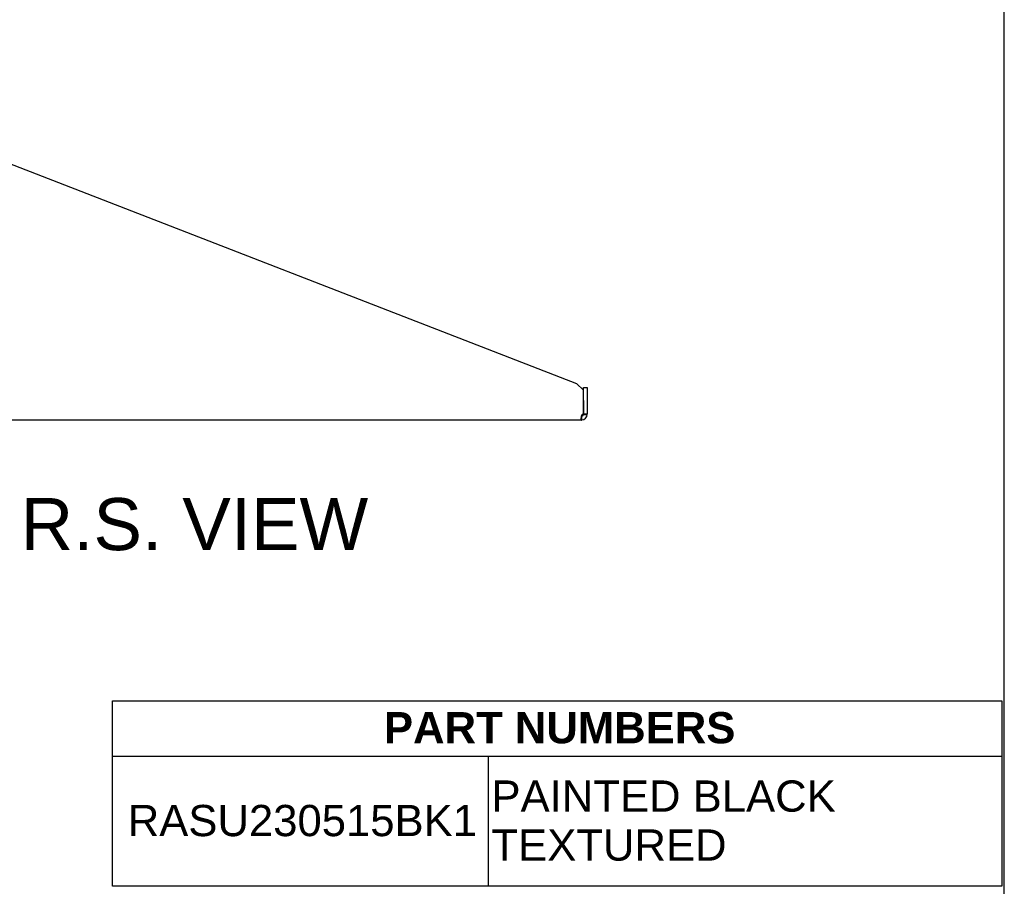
# Model space of a CAD drawing. Header units: inches. Extents: x 0 to 80.9, y 0 to 59.8.
# Tile 13 of 14: x 61.1 to 80, y 13.2 to 29.9. Entities that reach past the tile are written whole.
import ezdxf
from ezdxf.enums import TextEntityAlignment as Align

# ---------------------------------------------------------------- set-up
doc = ezdxf.new("R2010")
doc.units = ezdxf.units.IN
doc.header["$MEASUREMENT"] = 0
doc.layers.add('COM49069-1', color=7, linetype='Continuous')
doc.layers.add('Default', color=7, linetype='Continuous')
doc.styles.add('SEACAD_Arial', font='arial.ttf')
doc.styles.add('SEACAD_ArialB', font='arialbd.ttf')

# ---------------------------------------------------------------- blocks, each defined once
blk = doc.blocks.new('SE')
at = {"color": 7, "linetype": 'Continuous'}
for p, q in [((62.864, 15.747), (79.953, 15.747)), ((70.085, 15.747), (70.085, 13.247))]:
    blk.add_line(p, q, dxfattribs=at)
blk.add_lwpolyline([(62.864, 13.247), (62.864, 16.812), (79.953, 16.812), (79.953, 13.247), (62.864, 13.247)], dxfattribs=at)
for s, style, p in [('PART NUMBERS', 'SEACAD_ArialB', (68.082, 16.593)), ('PAINTED BLACK', 'SEACAD_Arial', (70.148, 15.28)), (' RASU230515BK1', 'SEACAD_Arial', (62.927, 14.81)), ('TEXTURED', 'SEACAD_Arial', (70.148, 14.34))]:
    blk.add_text(s, height=0.6, dxfattribs=dict(at, style=style)).set_placement(p, align=Align.TOP_LEFT)
blk = doc.blocks.new('SE4')
at = {"layer": 'COM49069-1', "color": 7, "linetype": 'Continuous'}
for p, q in [((56.985, 27.296), (56.985, 27.421)), ((56.985, 27.421), (57.057, 27.421)), ((56.985, 22.328), (56.985, 27.296)), ((57.057, 27.421), (57.057, 27.296)), ((57.093, 27.421), (57.057, 27.421)), ((57.057, 22.328), (57.057, 27.296)), ((60.132, 27.421), (57.093, 27.421)), ((60.132, 27.421), (71.781, 22.907)), ((71.913, 22.775), (71.781, 22.907)), ((71.913, 22.578), (71.913, 22.828)), ((71.913, 22.828), (71.985, 22.828)), ((71.913, 22.319), (71.913, 22.775)), ((71.985, 22.828), (71.985, 22.578)), ((71.913, 22.578), (71.913, 22.319)), ((71.985, 22.578), (71.985, 22.319)), ((56.985, 22.203), (56.985, 22.328)), ((57.057, 22.328), (57.057, 22.203)), ((57.057, 22.203), (56.985, 22.203)), ((57.057, 22.311), (57.093, 22.311)), ((57.057, 22.311), (57.093, 22.311)), ((71.877, 22.203), (57.057, 22.203)), ((57.093, 22.311), (57.093, 22.311)), ((71.913, 22.311), (71.913, 22.319)), ((71.913, 22.319), (71.985, 22.319)), ((71.913, 22.311), (71.935, 22.311)), ((71.935, 22.311), (71.985, 22.311)), ((71.985, 22.311), (71.985, 22.319))]:
    blk.add_line(p, q, dxfattribs=at)
for centre, radius, start, end in [((71.877, 22.311), 0.108, 270, 274.6194), ((71.877, 22.31), 0.108, 270, 274.6295), ((71.877, 22.311), 0.036, 278.1372, 0), ((70.457, 22.168), 1.428, 1.4176, 4.31), ((70.454, 22.168), 1.432, 1.4145, 4.3006), ((71.877, 22.311), 0.108, 274.6194, 0), ((71.922, 22.265), 0.055, 100.0407, 124.1612)]:
    blk.add_arc(centre, radius, start, end, dxfattribs=at)
blk.add_open_spline([(71.891, 22.311), (71.887, 22.305), (71.883, 22.299), (71.877, 22.286), (71.875, 22.28), (71.871, 22.267), (71.87, 22.261), (71.868, 22.249), (71.867, 22.243), (71.867, 22.233), (71.867, 22.228), (71.868, 22.22), (71.869, 22.216), (71.872, 22.21), (71.874, 22.208), (71.879, 22.205), (71.882, 22.204), (71.885, 22.203)], degree=3, knots=[0, 0, 0, 0, 0.125, 0.125, 0.25, 0.25, 0.375, 0.375, 0.5, 0.5, 0.625, 0.625, 0.75, 0.75, 0.875, 0.875, 1, 1, 1, 1], dxfattribs=at)
blk.add_open_spline([(71.875, 22.276), (71.877, 22.276), (71.879, 22.275), (71.882, 22.275)], degree=3, dxfattribs=at)

msp = doc.modelspace()

# ---------------------------------------------------------------- linework, layer by layer
at = {"layer": 'Default', "color": 7, "linetype": 'Continuous'}
msp.add_line((80, 0), (80, 59.783), dxfattribs=at)

# ---------------------------------------------------------------- block references
msp.add_blockref('SE', (0, 0))
at = {"layer": 'Default'}
msp.add_blockref('SE4', (0, 0), dxfattribs=at)

# ---------------------------------------------------------------- texts
at = {"layer": 'Default', "color": 7, "linetype": 'Continuous', "style": 'SEACAD_Arial'}
msp.add_text('R.S. VIEW', height=1, dxfattribs=at).set_placement((61.104, 20.703), align=Align.TOP_LEFT)

doc.saveas('drawing.dxf')
